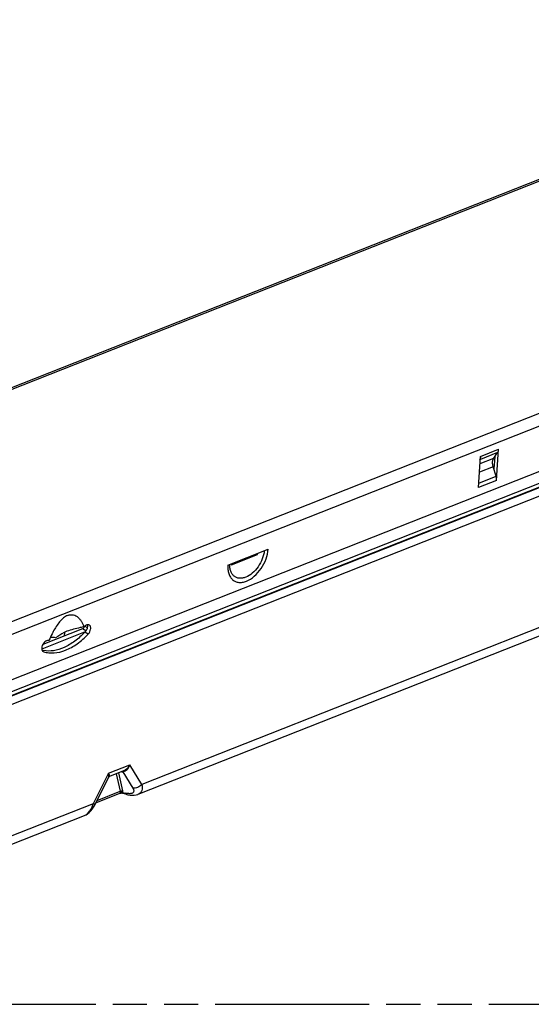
# Model space of a CAD drawing. Header units: millimetres. Extents: x 0 to 210, y 0 to 297.
# Tile 10 of 12: x 74 to 103, y 196 to 251. Entities that reach past the tile are written whole.
import ezdxf

# ---------------------------------------------------------------- set-up
doc = ezdxf.new("R2010")
doc.units = ezdxf.units.MM
doc.header["$LTSCALE"] = 19.36
doc.linetypes.add('PHANTOM', pattern=[0.8, 0.45, -0.05, 0.1, -0.05, 0.1, -0.05])
doc.layers.get('0').update_dxf_attribs({"linetype": 'CONTINUOUS'})
doc.layers.add('DEFAULT_3', color=7, linetype='PHANTOM')

msp = doc.modelspace()

# ---------------------------------------------------------------- linework, layer by layer
at = {"color": 7, "linetype": 'Continuous'}
for p, q in [((58.6707, 224.7136), (142.9074, 257.9402)), ((156.6067, 246.8007), (72.7804, 213.736)), ((80.8786, 207.6324), (146.5916, 233.5525)), ((100.1553, 224.9862), (100.2741, 226.7514)), ((101.0234, 226.6525), (101.2412, 226.9673)), ((101.074, 226.7258), (101.0278, 226.0389)), ((101.1813, 225.3909), (101.3001, 227.1561)), ((101.1512, 225.6308), (100.9904, 226.1626)), ((85.9638, 220.6053), (88.2488, 221.5067)), ((86.161, 220.6233), (87.6383, 221.206)), ((77.8749, 216.8183), (75.426, 215.8524)), ((77.7256, 216.989), (75.4802, 216.1033)), ((76.7062, 216.5869), (76.7204, 216.7974)), ((75.5065, 215.7123), (75.5316, 215.701)), ((80.0589, 208.9592), (79.251, 208.6405)), ((78.4482, 207.0727), (79.2138, 208.6064)), ((78.4888, 207.154), (79.8447, 207.6888)), ((80.2405, 207.6155), (79.9104, 207.6935)), ((78.4482, 207.0727), (78.4482, 207.0727)), ((55.2517, 197.524), (77.8479, 206.4369))]:
    msp.add_line(p, q, dxfattribs=at)
at = {"color": 9, "linetype": 'Continuous'}
for p, q in [((143.1161, 257.9131), (58.8794, 224.6864)), ((72.4492, 216.9076), (156.6859, 250.1342)), ((156.9891, 249.5151), (72.7524, 216.2885)), ((70.4806, 212.1727), (158.4109, 246.8563)), ((158.4549, 246.6512), (70.5245, 211.9676)), ((70.5328, 211.9506), (158.4632, 246.6342)), ((158.5621, 246.1728), (70.6317, 211.4892)), ((147.0856, 234.2167), (81.081, 208.1816)), ((101.2412, 226.9673), (100.2626, 226.5813)), ((100.2741, 226.7514), (101.3001, 227.1561)), ((100.2468, 226.3462), (101.0234, 226.6525)), ((100.1727, 225.2448), (101.1512, 225.6308)), ((100.9904, 226.1626), (100.2138, 225.8563)), ((101.1813, 225.3909), (100.1553, 224.9862)), ((77.9198, 216.8777), (77.7256, 216.989)), ((77.8585, 217.15), (77.9997, 217.0691)), ((78.0513, 216.6949), (77.8615, 216.8037)), ((79.2034, 208.8271), (80.4111, 209.3034)), ((80.0232, 208.9125), (80.583, 207.9749)), ((81.081, 208.1816), (80.4111, 209.3034)), ((79.2034, 208.8271), (78.3419, 207.1012)), ((79.6443, 208.7956), (79.8562, 207.8016)), ((79.7763, 208.8477), (79.9931, 207.8308)), ((78.5561, 207.2888), (79.8562, 207.8016)), ((79.9904, 207.7419), (80.1871, 207.6955)), ((78.3419, 207.1012), (55.5999, 198.1307))]:
    msp.add_line(p, q, dxfattribs=at)
at = {"color": 7, "linetype": 'Continuous'}
for points in [[(79.2138, 208.6065), (79.2165, 208.6114), (79.2285, 208.626), (79.2437, 208.6371), (79.2509, 208.6405)], [(79.8447, 207.6888), (79.8621, 207.694), (79.8881, 207.6964), (79.9103, 207.6936)], [(80.2402, 207.6156), (80.2926, 207.6041), (80.4255, 207.5832), (80.5485, 207.5758), (80.6627, 207.581), (80.7687, 207.5985), (80.8673, 207.6282), (80.8791, 207.6327)], [(77.8483, 206.4371), (77.919, 206.4694), (78.0115, 206.5255), (78.1056, 206.6004), (78.1957, 206.6909), (78.2784, 206.7928), (78.3548, 206.9054), (78.4243, 207.0263), (78.4482, 207.0728)]]:
    msp.add_lwpolyline(points, dxfattribs=at)
for centre, radius, start, end in [((86.2623, 221.5899), 1.4286, 344.41007, 347.16029), ((86.9719, 220.7752), 0.825, 186.64602, 190.61205), ((80.25, 205.7877), 11.585, 103.28134, 107.05768), ((80.0229, 206.7538), 10.5926, 101.99164, 103.28597), ((77.4986, 217.1476), 0.5001, 316.5387, 318.80435), ((75.7881, 217.1657), 1.4276, 256.04941, 259.1577), ((75.7931, 217.191), 1.4534, 259.14987, 259.51902)]:
    msp.add_arc(centre, radius, start, end, dxfattribs=at)
at = {"color": 9, "linetype": 'Continuous'}
for centre, radius, start, end in [((79.9976, 209.5971), 0.6852, 266.3522, 269.32749), ((79.9964, 209.4911), 0.5792, 269.31587, 272.64735), ((79.9465, 208.8445), 0.1024, 41.53841, 45.31006)]:
    msp.add_arc(centre, radius, start, end, dxfattribs=at)
at = {"color": 7, "linetype": 'Continuous'}
for points, knots in [([(100.2741, 226.7514), (100.2729, 226.7332), (100.2651, 226.6675), (100.2425, 226.6021), (100.2152, 226.5626)], [0, 0, 0, 0, 0.2748983, 1, 1, 1, 1]), ([(101.2412, 226.9673), (101.2498, 226.9797), (101.2827, 227.0377), (101.2967, 227.1049), (101.3001, 227.1561)], [0, 0, 0, 0, 0.2274343, 1, 1, 1, 1]), ([(100.9904, 226.1626), (100.9834, 226.1857), (100.9603, 226.2751), (100.9514, 226.3686), (100.956, 226.4367)], [0, 0, 0, 0, 0.2611461, 1, 1, 1, 1]), ([(100.956, 226.4367), (100.9574, 226.4575), (100.9663, 226.5327), (100.9921, 226.6073), (101.0234, 226.6525)], [0, 0, 0, 0, 0.2748983, 1, 1, 1, 1]), ([(101.1813, 225.3909), (101.1826, 225.4101), (101.1837, 225.491), (101.1691, 225.5718), (101.1512, 225.6308)], [0, 0, 0, 0, 0.2374866, 1, 1, 1, 1]), ([(76.8962, 217.7541), (76.8094, 217.7199), (76.6406, 217.6112), (76.3511, 217.312), (76.1785, 217.0368), (76.075, 216.8452)], [0, 0, 0, 0, 0.2248046, 0.4751762, 1, 1, 1, 1]), ([(76.8962, 217.7541), (76.9502, 217.7754), (77.0588, 217.8032), (77.2206, 217.7911), (77.3621, 217.7334), (77.4829, 217.6442), (77.5868, 217.5329), (77.7086, 217.3602), (77.7801, 217.2153), (77.8221, 217.1152)], [0, 0, 0, 0, 0.1383073, 0.2623713, 0.3800533, 0.4974479, 0.6175288, 0.7413155, 1, 1, 1, 1]), ([(77.8615, 216.8037), (77.6859, 216.6184), (77.3202, 216.2894), (76.7188, 215.9266), (76.1147, 215.7321), (75.7114, 215.728), (75.5287, 215.7618)], [0, 0, 0, 0, 0.2890509, 0.5535284, 0.7896097, 1, 1, 1, 1]), ([(76.075, 216.8452), (76.0523, 216.8033), (75.9646, 216.6347), (75.8862, 216.4614), (75.8315, 216.33)], [0, 0, 0, 0, 0.251082, 1, 1, 1, 1]), ([(76.8518, 216.8631), (76.7954, 216.8362), (76.5733, 216.7244), (76.3605, 216.5935), (76.2097, 216.484)], [0, 0, 0, 0, 0.2508244, 1, 1, 1, 1]), ([(77.8039, 217.0586), (77.7998, 217.0521), (77.783, 217.0286), (77.7613, 217.0083), (77.743, 216.9975)], [0, 0, 0, 0, 0.2640958, 1, 1, 1, 1]), ([(77.8323, 217.1248), (77.831, 217.1191), (77.8244, 217.0959), (77.8138, 217.0739), (77.8039, 217.0586)], [0, 0, 0, 0, 0.2438075, 1, 1, 1, 1]), ([(78.1246, 217.2015), (78.1058, 217.2153), (78.0574, 217.2338), (77.9764, 217.2239), (77.8945, 217.183), (77.8455, 217.1402), (77.8221, 217.1152)], [0, 0, 0, 0, 0.2052772, 0.4332364, 0.6989165, 1, 1, 1, 1]), ([(78.0019, 217.2243), (78.0162, 217.1578), (77.9984, 217.0065), (77.9257, 216.8764), (77.8749, 216.8183)], [0, 0, 0, 0, 0.4682267, 1, 1, 1, 1]), ([(78.0513, 216.6949), (78.0883, 216.7339), (78.1493, 216.8228), (78.1912, 216.948), (78.1972, 217.0458), (78.1876, 217.1098), (78.1641, 217.1637), (78.1387, 217.1912), (78.1246, 217.2015)], [0, 0, 0, 0, 0.286559, 0.5652382, 0.691487, 0.8053343, 0.9070345, 1, 1, 1, 1]), ([(75.8315, 216.33), (75.8039, 216.3397), (75.7362, 216.3407), (75.6393, 216.2958), (75.5495, 216.2156), (75.4772, 216.1096), (75.4311, 215.9914), (75.4176, 215.8757), (75.439, 215.7751), (75.482, 215.7263), (75.5064, 215.7122)], [0, 0, 0, 0, 0.1003485, 0.2200339, 0.3591353, 0.5087925, 0.656473, 0.7902738, 0.9034553, 1, 1, 1, 1]), ([(75.5316, 215.701), (75.6231, 215.6706), (75.8178, 215.6283), (76.2388, 215.621), (76.8045, 215.7662), (77.4618, 216.1399), (77.8603, 216.4934), (78.0513, 216.6949)], [0, 0, 0, 0, 0.1017647, 0.2084617, 0.4419961, 0.7070721, 1, 1, 1, 1]), ([(75.9632, 216.5126), (75.9555, 216.5079), (75.9286, 216.491), (75.9027, 216.4725), (75.8852, 216.4578)], [0, 0, 0, 0, 0.2825049, 1, 1, 1, 1]), ([(76.2097, 216.484), (76.1623, 216.4942), (76.0806, 216.5082), (75.9975, 216.5147), (75.9632, 216.5126)], [0, 0, 0, 0, 0.5850692, 1, 1, 1, 1])]:
    msp.add_open_spline(points, degree=3, knots=knots, dxfattribs=at)
at = {"color": 9, "linetype": 'Continuous'}
for points, knots in [([(88.0267, 221.419), (88.0101, 221.2601), (87.9255, 220.938), (87.6904, 220.5017), (87.3716, 220.142), (87.108, 219.9711), (86.9734, 219.918)], [0, 0, 0, 0, 0.2511476, 0.5162619, 0.7725084, 1, 1, 1, 1]), ([(87.0145, 219.692), (87.1767, 219.756), (87.4936, 219.9643), (87.8722, 220.4018), (88.1451, 220.9294), (88.2361, 221.3172), (88.2488, 221.5067)], [0, 0, 0, 0, 0.2284758, 0.4860418, 0.7512669, 1, 1, 1, 1]), ([(85.9638, 220.6053), (85.958, 220.5197), (85.9594, 220.3546), (86.0053, 220.122), (86.0943, 219.9232), (86.2249, 219.7667), (86.3925, 219.6614), (86.5882, 219.6132), (86.8016, 219.6228), (86.9433, 219.664), (87.0145, 219.692)], [0, 0, 0, 0, 0.1489103, 0.2849027, 0.4086075, 0.5230055, 0.6333836, 0.7462092, 0.8672165, 1, 1, 1, 1]), ([(86.9734, 219.918), (86.9141, 219.8946), (86.7961, 219.86), (86.6183, 219.8501), (86.4544, 219.8865), (86.3125, 219.9692), (86.1996, 220.0938), (86.1197, 220.2537), (86.0745, 220.4423), (86.0681, 220.5771), (86.0702, 220.6472)], [0, 0, 0, 0, 0.1338574, 0.2561361, 0.3701489, 0.4812293, 0.5955344, 0.718307, 0.8527701, 1, 1, 1, 1]), ([(79.9944, 208.9341), (79.9966, 208.9332), (80.0054, 208.9288), (80.0132, 208.9226), (80.0186, 208.9174)], [0, 0, 0, 0, 0.23754, 1, 1, 1, 1]), ([(80.0232, 208.9125), (80.0307, 208.9132), (80.061, 208.9173), (80.0905, 208.9266), (80.1117, 208.9358)], [0, 0, 0, 0, 0.2458267, 1, 1, 1, 1]), ([(80.4111, 209.3034), (80.3905, 209.2648), (80.3033, 209.1246), (80.1723, 209.0043), (80.0589, 208.9594)], [0, 0, 0, 0, 0.264184, 1, 1, 1, 1]), ([(80.1117, 208.9358), (80.1815, 208.9659), (80.3073, 209.0786), (80.3823, 209.2234), (80.4111, 209.3034)], [0, 0, 0, 0, 0.4720978, 1, 1, 1, 1]), ([(79.2684, 208.6996), (79.2636, 208.7195), (79.244, 208.7638), (79.2188, 208.8044), (79.2034, 208.8271)], [0, 0, 0, 0, 0.4277108, 1, 1, 1, 1]), ([(79.2138, 208.6065), (79.228, 208.635), (79.2338, 208.7135), (79.2164, 208.7861), (79.2034, 208.8271)], [0, 0, 0, 0, 0.4254697, 1, 1, 1, 1]), ([(79.2508, 208.6406), (79.2567, 208.643), (79.268, 208.6519), (79.271, 208.6656), (79.2714, 208.6725)], [0, 0, 0, 0, 0.4803296, 1, 1, 1, 1]), ([(79.2714, 208.6725), (79.2716, 208.6745), (79.2716, 208.6837), (79.2701, 208.6928), (79.2684, 208.6996)], [0, 0, 0, 0, 0.2248972, 1, 1, 1, 1]), ([(79.8562, 207.8016), (79.8751, 207.8162), (79.9203, 207.8366), (79.9699, 207.8364), (79.9931, 207.8308)], [0, 0, 0, 0, 0.5000041, 1, 1, 1, 1]), ([(79.8562, 207.8016), (79.8585, 207.796), (79.8658, 207.7754), (79.8682, 207.7523), (79.8648, 207.7367)], [0, 0, 0, 0, 0.2741564, 1, 1, 1, 1]), ([(79.9931, 207.8308), (79.9948, 207.823), (79.9996, 207.7936), (79.9975, 207.7626), (79.9904, 207.7419)], [0, 0, 0, 0, 0.2666891, 1, 1, 1, 1]), ([(80.583, 207.9749), (80.5945, 207.9556), (80.6141, 207.9176), (80.6319, 207.8593), (80.6341, 207.8037), (80.6169, 207.7528), (80.5785, 207.7118), (80.5221, 207.6843), (80.4512, 207.6696), (80.3992, 207.6682), (80.3715, 207.669)], [0, 0, 0, 0, 0.1348613, 0.2551903, 0.3626601, 0.4633415, 0.5684879, 0.6899433, 0.8338066, 1, 1, 1, 1]), ([(81.081, 208.1815), (81.0499, 208.1472), (80.9773, 208.0846), (80.8522, 208.0141), (80.7172, 207.9758), (80.6258, 207.9708), (80.583, 207.9749)], [0, 0, 0, 0, 0.2496845, 0.5124165, 0.7681586, 1, 1, 1, 1]), ([(81.081, 208.1816), (81.0969, 208.1225), (81.1159, 208.008), (81.0949, 207.8421), (81.0138, 207.7061), (80.9262, 207.6512), (80.8791, 207.6326)], [0, 0, 0, 0, 0.2854623, 0.5352994, 0.7641708, 1, 1, 1, 1]), ([(79.8648, 207.7367), (79.8624, 207.7256), (79.8582, 207.7097), (79.8508, 207.6925), (79.8459, 207.6895)], [0, 0, 0, 0, 0.66261, 1, 1, 1, 1]), ([(79.9904, 207.7419), (79.9814, 207.7253), (79.9647, 207.7025), (79.9324, 207.6908), (79.9174, 207.6919), (79.9104, 207.6935)], [0, 0, 0, 0, 0.5630443, 0.7829676, 1, 1, 1, 1]), ([(80.2402, 207.6156), (80.2341, 207.6171), (80.2178, 207.6256), (80.1986, 207.6543), (80.1906, 207.6803), (80.1871, 207.6955)], [0, 0, 0, 0, 0.1876021, 0.5326261, 1, 1, 1, 1]), ([(80.3715, 207.669), (80.3568, 207.6695), (80.2947, 207.6735), (80.2333, 207.6845), (80.1871, 207.6955)], [0, 0, 0, 0, 0.23681, 1, 1, 1, 1]), ([(77.8483, 206.4371), (77.9634, 206.4826), (78.1153, 206.6327), (78.2568, 206.8751), (78.3161, 207.023), (78.3419, 207.1012)], [0, 0, 0, 0, 0.4389745, 0.7080876, 1, 1, 1, 1]), ([(78.3419, 207.1011), (78.3558, 207.0957), (78.3801, 207.0865), (78.4139, 207.0757), (78.4326, 207.0709), (78.4469, 207.0699), (78.4481, 207.0728)], [0, 0, 0, 0, 0.4012226, 0.7124734, 0.9152648, 1, 1, 1, 1])]:
    msp.add_open_spline(points, degree=3, knots=knots, dxfattribs=at)
at = {"color": 7, "linetype": 'Continuous'}
msp.add_open_spline([(77.743, 216.9975), (77.7374, 216.9943), (77.7316, 216.9913), (77.7256, 216.989)], degree=3, dxfattribs=at)
at = {"color": 9, "linetype": 'Continuous'}
for points in [[(79.8648, 207.7367), (79.877, 207.7434), (79.8905, 207.7481), (79.9042, 207.7507)], [(79.9042, 207.7507), (79.9326, 207.7561), (79.9636, 207.7526), (79.9904, 207.7419)]]:
    msp.add_open_spline(points, degree=3, dxfattribs=at)
at = {"layer": 'DEFAULT_3', "color": 91, "linetype": 'PHANTOM', "true_color": 0x80ff80}
msp.add_line((38.7884, 195.752), (175.3294, 195.752), dxfattribs=at)

doc.saveas('drawing.dxf')
